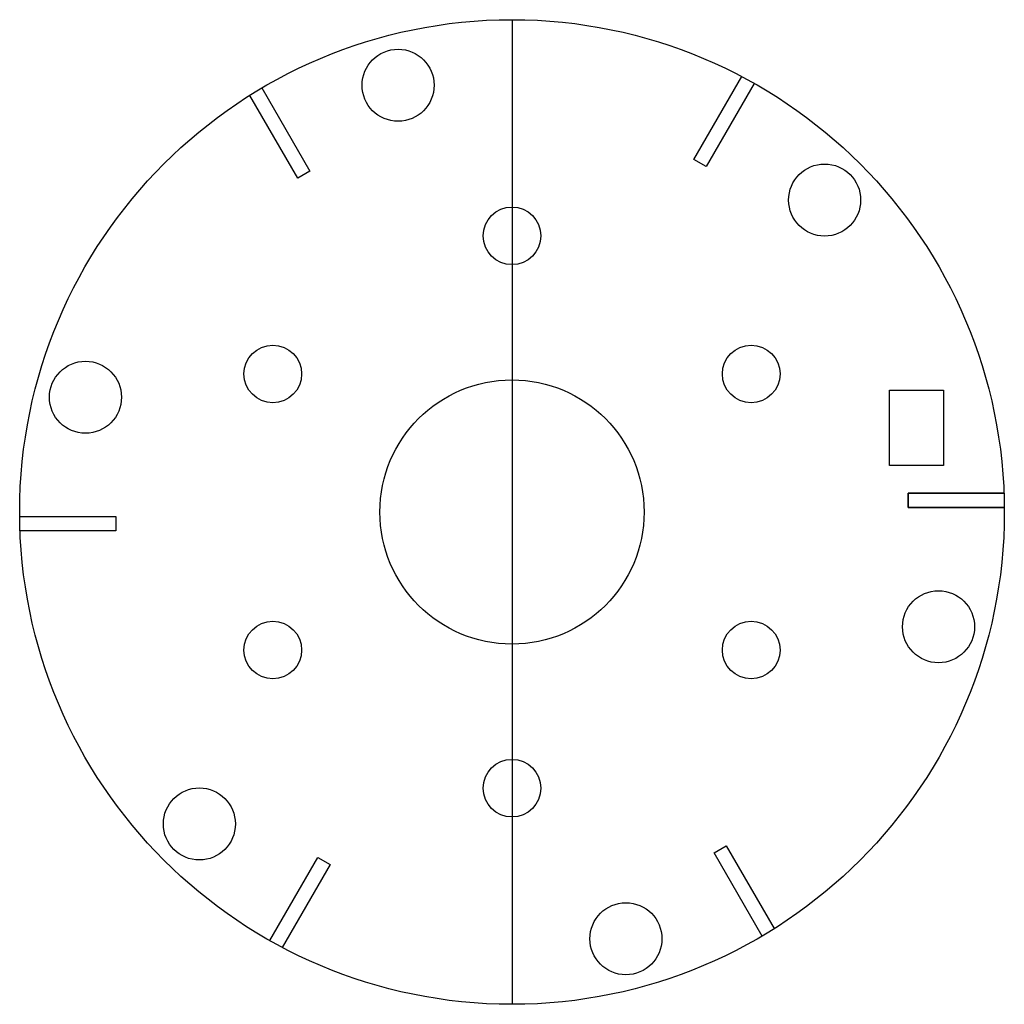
# Model space of a CAD drawing. Header units: millimetres. Extents: x -102 to 102, y -102 to 102.
import ezdxf

# ---------------------------------------------------------------- set-up
doc = ezdxf.new("R2010")
doc.units = ezdxf.units.MM

msp = doc.modelspace()

# ---------------------------------------------------------------- linework, layer by layer
for p, q in [((0, 102.5), (0, -102.5)), ((0, 57.5), (0, 27.5)), ((78.61, 9.71), (78.61, 25.35)), ((78.61, 25.35), (89.87, 25.35)), ((89.87, 25.35), (89.87, 9.71)), ((89.87, 9.71), (78.61, 9.71))]:
    msp.add_line(p, q)
for points in [[(50.43, 89.24), (40.43, 71.92), (37.87, 73.39), (47.84, 90.65)], [(-52.07, 88.29), (-42.07, 70.97), (-44.62, 69.49), (-54.59, 86.75)], [(102.5, 0.95), (82.5, 0.95), (82.5, 3.9), (102.43, 3.9)], [(102.43, 3.9), (82.5, 3.9), (82.5, 0.95), (102.5, 0.95)], [(102.5, 0.95), (82.5, 0.95), (82.5, 3.9), (102.43, 3.9)], [(-102.5, -0.95), (-82.5, -0.95), (-82.5, -3.9), (-102.43, -3.9)], [(52.07, -88.29), (42.07, -70.97), (44.62, -69.49), (54.59, -86.75)], [(-50.43, -89.24), (-40.43, -71.92), (-37.87, -73.39), (-47.84, -90.65)]]:
    msp.add_lwpolyline(points)
for centre, radius in [((0, 0), 102.5), ((-23.71, 88.85), 7.5), ((65.09, 64.95), 7.5), ((0, 57.5), 6), ((-49.8, 28.75), 6), ((49.8, 28.75), 6), ((-88.8, 23.89), 7.5), ((0, 0), 27.5), ((88.8, -23.89), 7.5), ((-49.8, -28.75), 6), ((49.8, -28.75), 6), ((0, -57.5), 6), ((-65.09, -64.95), 7.5), ((23.71, -88.85), 7.5)]:
    msp.add_circle(centre, radius)

doc.saveas('drawing.dxf')
